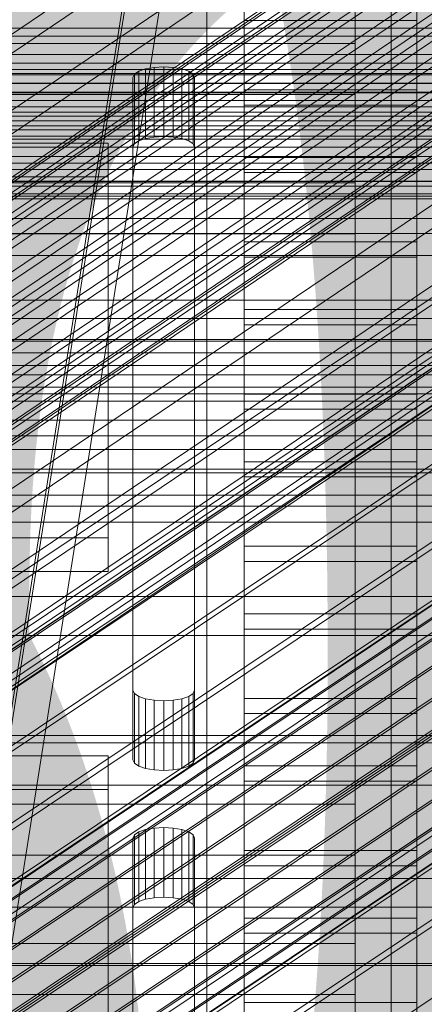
# Model space of a CAD drawing. Header units: millimetres. Extents: x -4738 to 65662, y -68080 to 6847.
# Tile 128 of 256: x 181 to 214, y -35103 to -35024. Entities that reach past the tile are written whole.
import ezdxf

# ---------------------------------------------------------------- set-up
doc = ezdxf.new("R2010")
doc.units = ezdxf.units.MM
for name, color, linetype, lineweight in [('COTAS_O', 1, 'Continuous', 0), ('COTAS_P', 1, 'Continuous', 0), ('frontal_bajante_movil', 7, 'Continuous', 0), ('frontal_C01', 7, 'Continuous', 0), ('frontal_C02', 7, 'Continuous', 0), ('frontal_C03', 7, 'Continuous', 0), ('frontal_C04', 7, 'Continuous', 0), ('frontal_mezcladora', 7, 'Continuous', 0), ('frontal_secador', 7, 'Continuous', 0)]:
    doc.layers.add(name, color=color, linetype=linetype, lineweight=lineweight)
doc.dimstyles.new('R19_100', dxfattribs={"dimtxt": 250, "dimasz": 150, "dimexe": 150, "dimexo": 80, "dimgap": 100, "dimtad": 1, "dimtih": 1, "dimtoh": 1, "dimdsep": 46, "dimcen": 0.09, "dimadec": 0, "dimazin": 0, "dimtfac": 1, "dimtdec": 4, "dimtofl": 0, "dimtmove": 0, "dimatfit": 3, "dimfxl": 1, "dimtolj": 1, "dimtzin": 0, "dimarcsym": 0})

# ---------------------------------------------------------------- blocks, each defined once
blk = doc.blocks.new('DIM_R31_54')
at = {"layer": 'COTAS_O'}
for p, q in [((-1480, -35300), (-1330, -35255)), ((490, -35300), (340, -35255)), ((-1480, -36000), (-1480, -35300)), ((-1480, -35300), (490, -35300)), ((-1480, -35300), (-1330, -35345)), ((490, -35300), (340, -35345)), ((490, -36000), (490, -35300))]:
    blk.add_line(p, q, dxfattribs=at)
blk.add_text('1970 O', height=250, dxfattribs=at).set_placement((-495, -35200))
blk = doc.blocks.new('DIM_R31_56')
at = {"layer": 'COTAS_O'}
for p, q in [((-1400, -35300), (-1250, -35255)), ((1400, -35300), (1250, -35255)), ((-1400, -36000), (-1400, -35300)), ((-1400, -35300), (1400, -35300)), ((-1400, -35300), (-1250, -35345)), ((1400, -35300), (1250, -35345)), ((1400, -36000), (1400, -35300))]:
    blk.add_line(p, q, dxfattribs=at)
blk.add_text('2800 O', height=250, dxfattribs=at).set_placement((0, -35200))
blk = doc.blocks.new('DIM_R31_57')
at = {"layer": 'COTAS_P'}
for p, q in [((-305, -34680), (395, -34680)), ((395, -34680), (350, -34830)), ((395, -36000), (395, -34680)), ((395, -34680), (440, -34830)), ((395, -36000), (350, -35850)), ((395, -36000), (440, -35850)), ((-305, -36000), (395, -36000))]:
    blk.add_line(p, q, dxfattribs=at)
blk.add_text('1320 P', height=250, rotation=90, dxfattribs=at).set_placement((295, -35340))
blk = doc.blocks.new('DIM_R31_58')
at = {"layer": 'COTAS_P'}
for p, q in [((-305, -35300), (-155, -35255)), ((345, -35300), (195, -35255)), ((-305, -36000), (-305, -35300)), ((-305, -35300), (345, -35300)), ((-305, -35300), (-155, -35345)), ((345, -35300), (195, -35345)), ((345, -36000), (345, -35300))]:
    blk.add_line(p, q, dxfattribs=at)
blk.add_text('650 P', height=250, dxfattribs=at).set_placement((20, -35200))

msp = doc.modelspace()

# ---------------------------------------------------------------- linework, layer by layer
at = {"layer": 'frontal_bajante_movil'}
for p, q in [((208, -35164.759), (208, -34891.143)), ((196, -35176.036), (196, -34902.42)), ((208, -34902.42), (208, -35176.036)), ((120, -35460), (208, -34903.359)), ((208, -34903.359), (208, -35176.975)), ((120, -35461.315), (208, -34904.675)), ((210.897, -34904.091), (122.897, -35460.731)), ((210.897, -35177.707), (210.897, -34904.091)), ((196, -34905.239), (196, -35178.855)), ((208, -35178.855), (208, -34905.239)), ((-168, -35025.557), (208, -35025.557)), ((208, -35025.557), (208, -35029.661)), ((208, -35025.557), (208, -35036.833)), ((191.031, -35027.607), (191.727, -35027.485)), ((191.727, -35027.485), (192.5, -35027.443)), ((191.727, -35033.123), (191.727, -35027.485)), ((192.5, -35027.443), (193.273, -35027.485)), ((192.5, -35033.082), (192.5, -35027.443)), ((193.273, -35027.485), (193.969, -35027.607)), ((193.273, -35033.123), (193.273, -35027.485)), ((190, -35028.298), (190.122, -35028.034)), ((190.122, -35028.034), (190.477, -35027.796)), ((190.122, -35033.672), (190.122, -35028.034)), ((190.477, -35027.796), (191.031, -35027.607)), ((190.477, -35033.434), (190.477, -35027.796)), ((191.031, -35033.245), (191.031, -35027.607)), ((193.969, -35027.607), (194.523, -35027.796)), ((193.969, -35033.245), (193.969, -35027.607)), ((194.523, -35027.796), (194.878, -35028.034)), ((194.523, -35033.434), (194.523, -35027.796)), ((194.878, -35028.034), (195, -35028.298)), ((194.878, -35033.672), (194.878, -35028.034)), ((190, -35077.891), (190, -35028.298)), ((190, -35028.298), (190, -35033.937)), ((195, -35028.298), (195, -35077.891)), ((195, -35033.937), (195, -35028.298)), ((208, -35029.661), (-168, -35029.661)), ((208, -35029.661), (208, -35040.938)), ((190.122, -35033.672), (190, -35033.937)), ((190.477, -35033.434), (190.122, -35033.672)), ((191.031, -35033.245), (190.477, -35033.434)), ((191.727, -35033.123), (191.031, -35033.245)), ((192.5, -35033.082), (191.727, -35033.123)), ((193.273, -35033.123), (192.5, -35033.082)), ((193.969, -35033.245), (193.273, -35033.123)), ((194.523, -35033.434), (193.969, -35033.245)), ((194.878, -35033.672), (194.523, -35033.434)), ((195, -35033.937), (194.878, -35033.672)), ((190, -35033.937), (190, -35083.53)), ((195, -35083.53), (195, -35033.937)), ((208, -35036.833), (-168, -35036.833)), ((208, -35040.938), (208, -35036.833)), ((-168, -35040.938), (208, -35040.938)), ((190.122, -35078.156), (190, -35077.891)), ((190, -35083.53), (190, -35077.891)), ((190.477, -35078.394), (190.122, -35078.156)), ((190.122, -35083.794), (190.122, -35078.156)), ((191.031, -35078.583), (190.477, -35078.394)), ((190.477, -35084.032), (190.477, -35078.394)), ((194.523, -35078.394), (193.969, -35078.583)), ((194.878, -35078.156), (194.523, -35078.394)), ((194.523, -35084.032), (194.523, -35078.394)), ((195, -35077.891), (194.878, -35078.156)), ((194.878, -35083.794), (194.878, -35078.156)), ((195, -35083.53), (195, -35077.891)), ((191.727, -35078.705), (191.031, -35078.583)), ((191.031, -35084.221), (191.031, -35078.583)), ((192.5, -35078.746), (191.727, -35078.705)), ((191.727, -35084.343), (191.727, -35078.705)), ((193.273, -35078.705), (192.5, -35078.746)), ((192.5, -35084.385), (192.5, -35078.746)), ((193.969, -35078.583), (193.273, -35078.705)), ((193.273, -35084.343), (193.273, -35078.705)), ((193.969, -35084.221), (193.969, -35078.583)), ((190, -35083.53), (190.122, -35083.794)), ((190.122, -35083.794), (190.477, -35084.032)), ((190.477, -35084.032), (191.031, -35084.221)), ((193.969, -35084.221), (194.523, -35084.032)), ((194.523, -35084.032), (194.878, -35083.794)), ((194.878, -35083.794), (195, -35083.53)), ((191.031, -35084.221), (191.727, -35084.343)), ((191.727, -35084.343), (192.5, -35084.385)), ((192.5, -35084.385), (193.273, -35084.343)), ((193.273, -35084.343), (193.969, -35084.221)), ((-168, -35087.121), (208, -35087.121)), ((208, -35087.121), (208, -35091.225)), ((208, -35087.121), (208, -35098.397)), ((190, -35089.862), (190.122, -35089.598)), ((190.122, -35089.598), (190.477, -35089.359)), ((190.122, -35095.236), (190.122, -35089.598)), ((190.477, -35089.359), (191.031, -35089.17)), ((190.477, -35094.998), (190.477, -35089.359)), ((191.031, -35089.17), (191.727, -35089.049)), ((191.031, -35094.808), (191.031, -35089.17)), ((191.727, -35089.049), (192.5, -35089.007)), ((191.727, -35094.687), (191.727, -35089.049)), ((192.5, -35089.007), (193.273, -35089.049)), ((192.5, -35094.645), (192.5, -35089.007)), ((193.273, -35089.049), (193.969, -35089.17)), ((193.273, -35094.687), (193.273, -35089.049)), ((193.969, -35089.17), (194.523, -35089.359)), ((193.969, -35094.808), (193.969, -35089.17)), ((194.523, -35089.359), (194.878, -35089.598)), ((194.523, -35094.998), (194.523, -35089.359)), ((194.878, -35089.598), (195, -35089.862)), ((194.878, -35095.236), (194.878, -35089.598)), ((190, -35139.455), (190, -35089.862)), ((190, -35089.862), (190, -35095.5)), ((195, -35089.862), (195, -35139.455)), ((195, -35095.5), (195, -35089.862)), ((208, -35091.225), (-168, -35091.225)), ((208, -35091.225), (208, -35102.501)), ((190.477, -35094.998), (190.122, -35095.236)), ((191.031, -35094.808), (190.477, -35094.998)), ((191.727, -35094.687), (191.031, -35094.808)), ((192.5, -35094.645), (191.727, -35094.687)), ((193.273, -35094.687), (192.5, -35094.645)), ((193.969, -35094.808), (193.273, -35094.687)), ((194.523, -35094.998), (193.969, -35094.808)), ((194.878, -35095.236), (194.523, -35094.998)), ((190.122, -35095.236), (190, -35095.5)), ((190, -35095.5), (190, -35145.093)), ((195, -35095.5), (194.878, -35095.236)), ((195, -35145.093), (195, -35095.5)), ((208, -35098.397), (-168, -35098.397)), ((208, -35102.501), (208, -35098.397)), ((-168, -35102.501), (208, -35102.501))]:
    msp.add_line(p, q, dxfattribs=at)
at = {"layer": 'frontal_C01'}
for p, q in [((141.045, -35063.041), (354.844, -34918.813)), ((141.218, -35062.655), (355.017, -34918.427)), ((141.731, -35062.779), (355.53, -34918.55)), ((141.224, -35063.911), (355.022, -34919.683)), ((142.549, -35063.404), (356.348, -34919.176)), ((143.617, -35064.489), (357.415, -34920.26)), ((153.641, -35044.246), (337.95, -34919.911)), ((141.742, -35065.205), (355.541, -34920.977)), ((144.861, -35065.958), (358.659, -34921.73)), ((148.35, -35046.269), (332.659, -34921.934)), ((142.565, -35066.836), (356.363, -34922.608)), ((359.995, -34923.484), (146.196, -35067.712)), ((143.635, -35068.691), (357.434, -34924.463)), ((157.152, -35048.393), (341.461, -34924.058)), ((147.533, -35069.632), (361.332, -34925.404)), ((144.881, -35070.646), (358.68, -34926.417)), ((150.672, -35050.87), (334.981, -34926.536)), ((148.779, -35071.586), (362.578, -34927.358)), ((146.218, -35072.565), (360.017, -34928.337)), ((149.85, -35073.442), (363.648, -34929.214)), ((345.231, -34929.009), (160.922, -35053.344)), ((147.554, -35074.32), (361.352, -34930.091)), ((150.672, -35075.072), (364.471, -34930.844)), ((148.798, -35075.789), (362.596, -34931.561)), ((153.694, -35056.107), (338.003, -34931.772)), ((149.865, -35076.873), (363.664, -34932.645)), ((151.191, -35076.367), (364.989, -34932.138)), ((150.683, -35077.499), (364.482, -34933.271)), ((151.196, -35077.623), (364.995, -34933.394)), ((151.369, -35077.237), (365.168, -34933.008)), ((164.693, -35058.762), (349.002, -34934.427)), ((157.211, -35061.622), (341.52, -34937.288)), ((168.21, -35064.277), (352.519, -34939.942)), ((160.982, -35067.04), (345.291, -34942.706)), ((171.232, -35069.514), (355.541, -34945.179)), ((164.752, -35071.991), (349.061, -34947.657)), ((173.554, -35074.116), (357.863, -34949.781)), ((168.263, -35076.138), (352.572, -34951.804)), ((175.016, -35077.768), (359.326, -34953.434)), ((171.275, -35079.199), (355.584, -34954.864)), ((175.521, -35080.223), (359.83, -34955.889)), ((173.584, -35080.964), (357.893, -34956.629)), ((175.032, -35081.313), (359.341, -34956.979)), ((-450, -35028.784), (450, -35028.784)), ((-525.279, -35033.04), (525.279, -35033.04)), ((-1229.4, -35093.128), (1229.4, -35093.128))]:
    msp.add_line(p, q, dxfattribs=at)
at = {"layer": 'frontal_C02'}
for p, q in [((146.872, -35095.928), (331.181, -34972.673)), ((148.32, -35096.086), (332.629, -34972.831)), ((146.383, -35097.211), (330.692, -34973.956)), ((150.629, -35097.673), (334.938, -34974.419)), ((141.218, -35119.437), (355.017, -34976.461)), ((141.045, -35119.891), (354.844, -34976.916)), ((141.731, -35119.493), (355.53, -34976.517)), ((142.549, -35120.055), (356.348, -34977.08)), ((146.887, -35099.847), (331.197, -34976.592)), ((141.224, -35120.825), (355.022, -34977.85)), ((153.641, -35100.582), (337.95, -34977.328)), ((143.617, -35121.086), (357.415, -34978.111)), ((141.742, -35122.175), (355.541, -34979.2)), ((144.861, -35122.515), (358.659, -34979.539)), ((148.35, -35103.656), (332.659, -34980.402)), ((142.565, -35123.849), (356.363, -34980.873)), ((359.995, -34981.269), (146.196, -35124.244)), ((157.152, -35104.615), (341.461, -34981.36)), ((143.635, -35125.732), (357.434, -34982.757)), ((147.533, -35126.157), (361.332, -34983.181)), ((144.881, -35127.697), (358.68, -34984.722)), ((148.779, -35128.121), (362.578, -34985.146)), ((150.672, -35108.379), (334.981, -34985.125)), ((146.218, -35129.609), (360.017, -34986.634)), ((345.231, -34986.241), (160.922, -35109.496)), ((149.85, -35130.005), (363.648, -34987.029)), ((147.554, -35131.339), (361.352, -34988.363)), ((150.672, -35131.678), (364.471, -34988.703)), ((148.798, -35132.768), (362.596, -34989.792)), ((149.865, -35133.798), (363.664, -34990.823)), ((151.191, -35133.028), (364.989, -34990.053)), ((153.694, -35113.695), (338.003, -34990.44)), ((150.683, -35134.361), (364.482, -34991.386)), ((151.196, -35134.417), (364.995, -34991.441)), ((151.369, -35133.962), (365.168, -34990.987)), ((164.693, -35114.893), (349.002, -34991.638)), ((157.211, -35119.24), (341.52, -34995.985)), ((168.21, -35120.438), (352.519, -34997.183)), ((160.982, -35124.637), (345.291, -35001.382)), ((171.232, -35125.753), (355.541, -35002.499)), ((164.752, -35129.518), (349.061, -35006.263)), ((168.263, -35133.55), (352.572, -35010.296)), ((-440, -35024.305), (440, -35024.305)), ((-440, -35024.942), (440, -35024.942)), ((440, -35026.437), (-440, -35026.437)), ((-440, -35027.148), (440, -35027.148)), ((-311.15, -35028.083), (311.15, -35028.083)), ((-440, -35028.752), (440, -35028.752)), ((-440, -35029.487), (440, -35029.487)), ((-311.15, -35030.157), (311.15, -35030.157)), ((-440, -35031.092), (440, -35031.092)), ((-440, -35031.802), (440, -35031.802)), ((-440, -35033.298), (440, -35033.298)), ((-440, -35033.934), (440, -35033.934)), ((-440, -35035.219), (440, -35035.219)), ((-311.15, -35034.686), (311.15, -35034.686)), ((-440, -35035.738), (440, -35035.738)), ((-440, -35036.724), (440, -35036.724)), ((-311.15, -35036.69), (311.15, -35036.69)), ((228.298, -35036.685), (130, -35102.421)), ((-440, -35037.091), (440, -35037.091)), ((-440, -35037.711), (440, -35037.711)), ((-440, -35037.901), (440, -35037.901)), ((-440, -35038.112), (440, -35038.112)), ((-311.15, -35040.911), (311.15, -35040.911)), ((130, -35108.151), (228.298, -35042.415)), ((-311.15, -35042.708), (311.15, -35042.708)), ((-311.15, -35046.332), (311.15, -35046.332)), ((-311.15, -35047.799), (311.15, -35047.799)), ((-311.15, -35050.58), (311.15, -35050.58)), ((-311.15, -35051.617), (311.15, -35051.617)), ((-311.15, -35053.365), (311.15, -35053.365)), ((-311.15, -35053.902), (311.15, -35053.902)), ((-311.15, -35054.499), (311.15, -35054.499))]:
    msp.add_line(p, q, dxfattribs=at)
at = {"layer": 'frontal_C03'}
for p, q in [((1250, -35027.661), (-1250, -35027.661)), ((1250, -35027.977), (-1250, -35027.977)), ((1250, -35028.771), (-1250, -35028.771)), ((-1250, -35029.535), (1250, -35029.535)), ((1250, -35030.658), (-1250, -35030.658)), ((1250, -35031.422), (-1250, -35031.422)), ((1250, -35032.216), (-1250, -35032.216)), ((1250, -35032.533), (-1250, -35032.533)), ((1250, -35056.043), (-1250, -35056.043)), ((1250, -35057.295), (-1250, -35057.295)), ((1250, -35058.401), (-1250, -35058.401)), ((1250, -35062.11), (-1250, -35062.11)), ((1250, -35064.28), (-1250, -35064.28)), ((1250, -35070.303), (-1250, -35070.303)), ((1250, -35073.452), (-1250, -35073.452)), ((1250, -35081.558), (-1250, -35081.558)), ((1250, -35085.566), (-1250, -35085.566)), ((1250, -35095.443), (-1250, -35095.443)), ((1250, -35100.157), (-1250, -35100.157))]:
    msp.add_line(p, q, dxfattribs=at)
at = {"layer": 'frontal_C04'}
for p, q in [((199, -35029.294), (199, -34993.586)), ((213, -34993.586), (213, -35029.294)), ((199, -34999.058), (199, -35034.767)), ((213, -35034.767), (213, -34999.058)), ((199, -35041.607), (199, -35005.899)), ((213, -35005.899), (213, -35041.607)), ((199, -35011.371), (199, -35047.079)), ((213, -35047.079), (213, -35011.371)), ((199, -35053.92), (199, -35018.212)), ((213, -35018.212), (213, -35053.92)), ((199, -35022.454), (199, -35029.294)), ((213, -35022.454), (213, -35029.294)), ((213, -35023.684), (199, -35023.684)), ((199, -35023.684), (199, -35059.392)), ((199, -35030.524), (199, -35023.684)), ((213, -35059.392), (213, -35023.684)), ((213, -35023.684), (213, -35030.524)), ((213, -35029.294), (199, -35029.294)), ((199, -35030.524), (213, -35030.524)), ((199, -35066.233), (199, -35030.524)), ((213, -35030.524), (213, -35066.233)), ((188, -35033.599), (-188, -35033.599)), ((188, -35065.549), (188, -35033.599)), ((188, -35033.599), (188, -35036.335)), ((199, -35034.767), (213, -35034.767)), ((199, -35034.767), (199, -35041.607)), ((213, -35034.767), (213, -35041.607)), ((213, -35035.997), (199, -35035.997)), ((199, -35035.997), (199, -35071.705)), ((199, -35042.837), (199, -35035.997)), ((213, -35071.705), (213, -35035.997)), ((213, -35035.997), (213, -35042.837)), ((-188, -35036.335), (188, -35036.335)), ((188, -35036.335), (188, -35068.285)), ((213, -35041.607), (199, -35041.607)), ((199, -35042.837), (213, -35042.837)), ((199, -35078.545), (199, -35042.837)), ((213, -35042.837), (213, -35078.545)), ((199, -35047.079), (213, -35047.079)), ((199, -35047.079), (199, -35053.92)), ((213, -35047.079), (213, -35053.92)), ((213, -35048.309), (199, -35048.309)), ((199, -35048.309), (199, -35084.018)), ((199, -35055.15), (199, -35048.309)), ((213, -35084.018), (213, -35048.309)), ((213, -35048.309), (213, -35055.15)), ((-297, -35049.638), (297, -35049.638)), ((213, -35053.92), (199, -35053.92)), ((199, -35055.15), (213, -35055.15)), ((199, -35090.858), (199, -35055.15)), ((213, -35055.15), (213, -35090.858)), ((199, -35059.392), (213, -35059.392)), ((199, -35059.392), (199, -35066.233)), ((213, -35059.392), (213, -35066.233)), ((213, -35060.622), (199, -35060.622)), ((199, -35060.622), (199, -35096.33)), ((199, -35067.462), (199, -35060.622)), ((213, -35096.33), (213, -35060.622)), ((213, -35060.622), (213, -35067.462)), ((-188, -35065.549), (188, -35065.549)), ((188, -35065.549), (188, -35068.285)), ((213, -35066.233), (199, -35066.233)), ((199, -35067.462), (213, -35067.462)), ((199, -35103.171), (199, -35067.462)), ((213, -35067.462), (213, -35103.171)), ((188, -35068.285), (-188, -35068.285)), ((199, -35071.705), (213, -35071.705)), ((199, -35071.705), (199, -35078.545)), ((213, -35071.705), (213, -35078.545)), ((213, -35072.935), (199, -35072.935)), ((199, -35072.935), (199, -35108.643)), ((199, -35079.775), (199, -35072.935)), ((213, -35108.643), (213, -35072.935)), ((213, -35072.935), (213, -35079.775)), ((213, -35078.545), (199, -35078.545)), ((199, -35079.775), (213, -35079.775)), ((199, -35115.483), (199, -35079.775)), ((213, -35079.775), (213, -35115.483)), ((-297, -35082.138), (297, -35082.138)), ((188, -35083.192), (-188, -35083.192)), ((188, -35115.141), (188, -35083.192)), ((188, -35083.192), (188, -35085.928)), ((199, -35084.018), (213, -35084.018)), ((199, -35084.018), (199, -35090.858)), ((213, -35084.018), (213, -35090.858)), ((213, -35085.248), (199, -35085.248)), ((199, -35085.248), (199, -35120.956)), ((199, -35092.088), (199, -35085.248)), ((213, -35120.956), (213, -35085.248)), ((213, -35085.248), (213, -35092.088)), ((-188, -35085.928), (188, -35085.928)), ((188, -35085.928), (188, -35117.878)), ((213, -35090.858), (199, -35090.858)), ((199, -35092.088), (213, -35092.088)), ((199, -35127.796), (199, -35092.088)), ((213, -35092.088), (213, -35127.796)), ((199, -35096.33), (213, -35096.33)), ((199, -35096.33), (199, -35103.171)), ((213, -35096.33), (213, -35103.171)), ((213, -35097.56), (199, -35097.56)), ((199, -35097.56), (199, -35133.269)), ((199, -35104.401), (199, -35097.56)), ((213, -35133.269), (213, -35097.56)), ((213, -35097.56), (213, -35104.401)), ((213, -35103.171), (199, -35103.171))]:
    msp.add_line(p, q, dxfattribs=at)
at = {"layer": 'frontal_mezcladora'}
for p, q in [((-750, -35049.5), (750, -35049.5)), ((-750, -35060), (750, -35060))]:
    msp.add_line(p, q, dxfattribs=at)
at = {"layer": 'frontal_secador'}
for p, q in [((1250, -35039.715), (-1250, -35039.715)), ((1250, -35052.349), (-1250, -35052.349)), ((1250, -35060.291), (-1250, -35060.291)), ((1250, -35063), (-1250, -35063)), ((-1400, -35100), (1400, -35100)), ((-1250, -35100), (1250, -35100))]:
    msp.add_line(p, q, dxfattribs=at)

# ---------------------------------------------------------------- dimensions: what is measured, and where the dimension line sits
at = {"layer": 'COTAS_O'}
for p1, p2, picture, middle in [((-1480, -36000), (490, -36000), 'DIM_R31_54', (-495, -35300)), ((-1400, -36000), (1400, -36000), 'DIM_R31_56', (0, -35300))]:
    dim = msp.add_aligned_dim(p1=p1, p2=p2, distance=700, text='<> O', dimstyle='R19_100', dxfattribs=at)
    dim.commit()
    dim.dimension.update_dxf_attribs({"geometry": picture, "text_midpoint": middle})
at = {"layer": 'COTAS_P'}
for p2, distance, picture, middle in [((-305, -34680), -700, 'DIM_R31_57', (395, -35340)), ((345, -36000), 700, 'DIM_R31_58', (20, -35300))]:
    dim = msp.add_aligned_dim(p1=(-305, -36000), p2=p2, distance=distance, text='<> P', dimstyle='R19_100', dxfattribs=at)
    dim.commit()
    dim.dimension.update_dxf_attribs({"geometry": picture, "text_midpoint": middle})

doc.saveas('drawing.dxf')
